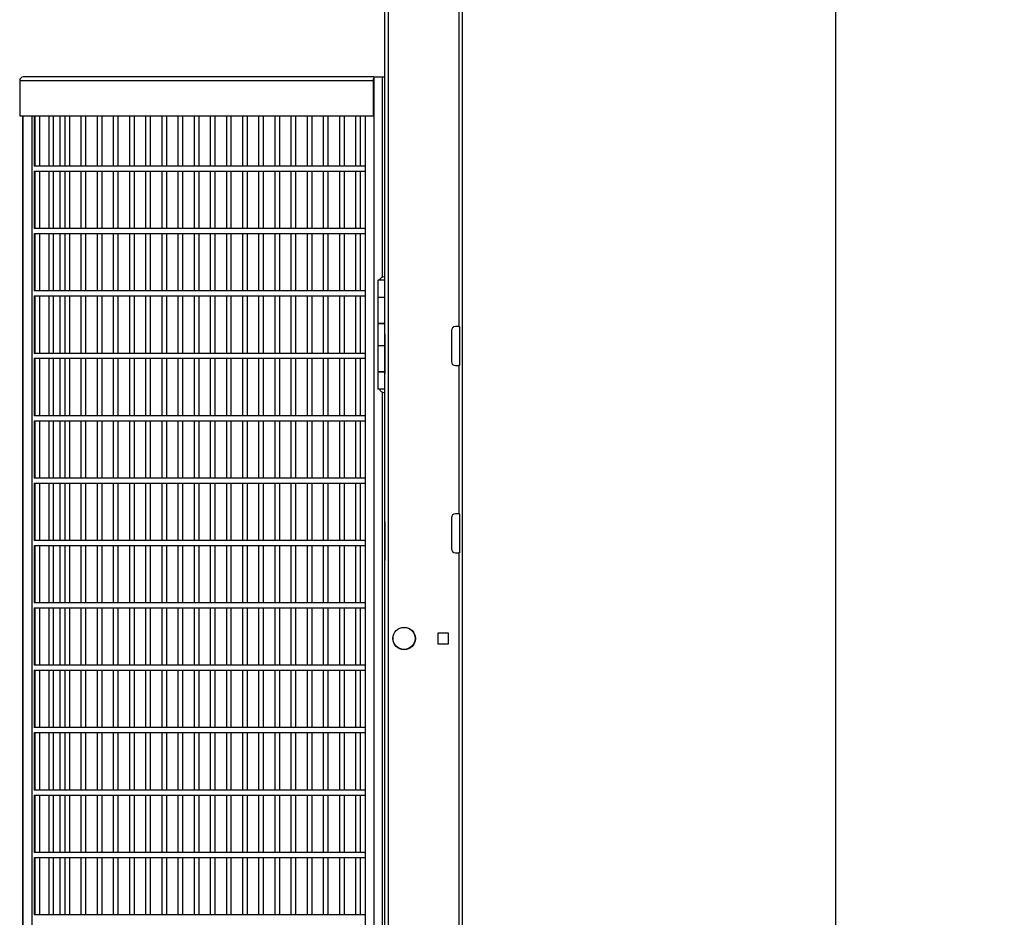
# Model space of a CAD drawing. Header units: inches. Extents: x 0.2 to 10.8, y 0.2 to 8.2.
# Tile 40 of 57: x 6.3 to 7.6, y 4.1 to 5.3. Entities that reach past the tile are written whole.
import ezdxf

# ---------------------------------------------------------------- set-up
doc = ezdxf.new("R2010")
doc.units = ezdxf.units.IN
doc.header["$MEASUREMENT"] = 0
doc.layers.add('DIMENSIONS', color=140, linetype='Continuous', lineweight=25)
doc.styles.add('SLDTEXTSTYLE0', font='TXT', dxfattribs={"width": 0.7})
doc.dimstyles.new('SLDDIMSTYLE0', dxfattribs={"dimtxt": 0.084961, "dimasz": 0.13, "dimexe": 0, "dimexo": 0.0625, "dimgap": 0.02124, "dimtad": 0, "dimtih": 1, "dimtoh": 1, "dimlfac": 24, "dimrnd": 1e-09, "dimzin": 12, "dimdsep": 46, "dimtxsty": 'SLDTEXTSTYLE0', "dimsah": 1, "dimcen": 0.09, "dimadec": 0, "dimazin": 3, "dimtfac": 1, "dimtofl": 0, "dimtmove": 0, "dimatfit": 3, "dimfxl": 0, "dimfrac": 2, "dimtolj": 1, "dimtzin": 12, "dimarcsym": 0})

# ---------------------------------------------------------------- blocks, each defined once
blk = doc.blocks.new('_D_5')
at = {"layer": 'DIMENSIONS'}
for p, q in [((6.9302, 5.7319), (7.5031, 5.7319)), ((7.3781, 5.7319), (7.3781, 3.8843)), ((7.1811, 3.7303), (7.1526, 3.7303)), ((7.1526, 3.7303), (7.1526, 3.5952)), ((7.575, 3.7303), (7.6035, 3.7303)), ((7.6035, 3.7303), (7.6035, 3.5952)), ((7.1526, 3.5952), (7.1811, 3.5952)), ((7.6035, 3.5952), (7.575, 3.5952)), ((7.3781, 1.7684), (7.3781, 3.5762)), ((7.0344, 1.7684), (7.5031, 1.7684))]:
    blk.add_line(p, q, dxfattribs=at)
for points in [[(7.3781, 5.7319), (7.3581, 5.6019), (7.3981, 5.6019)], [(7.3781, 1.7684), (7.3981, 1.8984), (7.3581, 1.8984)]]:
    blk.add_solid(points, dxfattribs=at)
at = {"layer": 'DIMENSIONS', "char_height": 0.08333, "attachment_point": 1, "style": 'SLDTEXTSTYLE0'}
for s, insert in [('95.13', (7.2165, 3.8567)), ('2416.2', (7.1811, 3.7027))]:
    blk.add_mtext(s, dxfattribs=dict(at, insert=insert))

msp = doc.modelspace()

# ---------------------------------------------------------------- linework, layer by layer
for p, q in [((6.78102, 1.76839), (6.78102, 5.73193)), ((6.88019, 1.76839), (6.88019, 5.73193)), ((6.87519, 5.59651), (6.87519, 4.89859)), ((6.77602, 5.33609), (6.77602, 4.88818)), ((6.2887, 5.22713), (6.2887, 5.17984)), ((6.2887, 5.22713), (6.76051, 5.22713)), ((6.76168, 5.23193), (6.29334, 5.23193)), ((6.76051, 5.22713), (6.76051, 5.17984)), ((6.76168, 5.23193), (6.76168, 1.98193)), ((6.76168, 5.23193), (6.76186, 5.23193)), ((6.76186, 1.98193), (6.76186, 5.23193)), ((6.76186, 5.23193), (6.77264, 5.23193)), ((6.77264, 5.23193), (6.77602, 5.23193)), ((6.77264, 5.23193), (6.77264, 4.96447)), ((6.2887, 5.17984), (6.76051, 5.17984)), ((6.29268, 5.17984), (6.29268, 3.38872)), ((6.29284, 3.38872), (6.29284, 5.17984)), ((6.30508, 5.17984), (6.30508, 3.38872)), ((6.30798, 5.17984), (6.30798, 5.11279)), ((6.3089, 5.17984), (6.3089, 5.1128)), ((6.31557, 5.1128), (6.31557, 5.17984)), ((6.3274, 5.17984), (6.3274, 5.1128)), ((6.33406, 5.1128), (6.33406, 5.17984)), ((6.34269, 5.1128), (6.34269, 5.17984)), ((6.34896, 5.17984), (6.34896, 5.1128)), ((6.35563, 5.1128), (6.35563, 5.17984)), ((6.37053, 5.17984), (6.37053, 5.1128)), ((6.3772, 5.1128), (6.3772, 5.17984)), ((6.3921, 5.17984), (6.3921, 5.1128)), ((6.39877, 5.1128), (6.39877, 5.17984)), ((6.41367, 5.17984), (6.41367, 5.1128)), ((6.42033, 5.1128), (6.42033, 5.17984)), ((6.43524, 5.17984), (6.43524, 5.1128)), ((6.4419, 5.1128), (6.4419, 5.17984)), ((6.4568, 5.17984), (6.4568, 5.1128)), ((6.46347, 5.1128), (6.46347, 5.17984)), ((6.47837, 5.17984), (6.47837, 5.1128)), ((6.48504, 5.1128), (6.48504, 5.17984)), ((6.49994, 5.17984), (6.49994, 5.1128)), ((6.50661, 5.1128), (6.50661, 5.17984)), ((6.52151, 5.17984), (6.52151, 5.1128)), ((6.52818, 5.1128), (6.52818, 5.17984)), ((6.54308, 5.17984), (6.54308, 5.1128)), ((6.54974, 5.1128), (6.54974, 5.17984)), ((6.56465, 5.17984), (6.56465, 5.1128)), ((6.57131, 5.1128), (6.57131, 5.17984)), ((6.58621, 5.17984), (6.58621, 5.1128)), ((6.59288, 5.1128), (6.59288, 5.17984)), ((6.60778, 5.17984), (6.60778, 5.1128)), ((6.61445, 5.1128), (6.61445, 5.17984)), ((6.62935, 5.17984), (6.62935, 5.1128)), ((6.63602, 5.1128), (6.63602, 5.17984)), ((6.65092, 5.17984), (6.65092, 5.1128)), ((6.65759, 5.1128), (6.65759, 5.17984)), ((6.67249, 5.17984), (6.67249, 5.1128)), ((6.67915, 5.1128), (6.67915, 5.17984)), ((6.69406, 5.17984), (6.69406, 5.1128)), ((6.70072, 5.1128), (6.70072, 5.17984)), ((6.71562, 5.17984), (6.71562, 5.1128)), ((6.72229, 5.1128), (6.72229, 5.17984)), ((6.73719, 5.17984), (6.73719, 5.1128)), ((6.74386, 5.1128), (6.74386, 5.17984)), ((6.74993, 5.17984), (6.74993, 2.03322)), ((6.76051, 5.17984), (6.76168, 5.17984)), ((6.74993, 5.1128), (6.30798, 5.1128)), ((6.30798, 5.10615), (6.30798, 5.02945)), ((6.30798, 5.10614), (6.74993, 5.10614)), ((6.3089, 5.10614), (6.3089, 5.02947)), ((6.31557, 5.02947), (6.31557, 5.10614)), ((6.3274, 5.10614), (6.3274, 5.02947)), ((6.33406, 5.02947), (6.33406, 5.10614)), ((6.34269, 5.02947), (6.34269, 5.10614)), ((6.34896, 5.10614), (6.34896, 5.02947)), ((6.35563, 5.02947), (6.35563, 5.10614)), ((6.37053, 5.10614), (6.37053, 5.02947)), ((6.3772, 5.02947), (6.3772, 5.10614)), ((6.3921, 5.10614), (6.3921, 5.02947)), ((6.39877, 5.02947), (6.39877, 5.10614)), ((6.41367, 5.10614), (6.41367, 5.02947)), ((6.42033, 5.02947), (6.42033, 5.10614)), ((6.43524, 5.10614), (6.43524, 5.02947)), ((6.4419, 5.02947), (6.4419, 5.10614)), ((6.4568, 5.10614), (6.4568, 5.02947)), ((6.46347, 5.02947), (6.46347, 5.10614)), ((6.47837, 5.10614), (6.47837, 5.02947)), ((6.48504, 5.02947), (6.48504, 5.10614)), ((6.49994, 5.10614), (6.49994, 5.02947)), ((6.50661, 5.02947), (6.50661, 5.10614)), ((6.52151, 5.10614), (6.52151, 5.02947)), ((6.52818, 5.02947), (6.52818, 5.10614)), ((6.54308, 5.10614), (6.54308, 5.02947)), ((6.54974, 5.02947), (6.54974, 5.10614)), ((6.56465, 5.10614), (6.56465, 5.02947)), ((6.57131, 5.02947), (6.57131, 5.10614)), ((6.58621, 5.10614), (6.58621, 5.02947)), ((6.59288, 5.02947), (6.59288, 5.10614)), ((6.60778, 5.10614), (6.60778, 5.02947)), ((6.61445, 5.02947), (6.61445, 5.10614)), ((6.62935, 5.10614), (6.62935, 5.02947)), ((6.63602, 5.02947), (6.63602, 5.10614)), ((6.65092, 5.10614), (6.65092, 5.02947)), ((6.65759, 5.02947), (6.65759, 5.10614)), ((6.67249, 5.10614), (6.67249, 5.02947)), ((6.67915, 5.02947), (6.67915, 5.10614)), ((6.69406, 5.10614), (6.69406, 5.02947)), ((6.70072, 5.02947), (6.70072, 5.10614)), ((6.71562, 5.10614), (6.71562, 5.02947)), ((6.72229, 5.02947), (6.72229, 5.10614)), ((6.73719, 5.10614), (6.73719, 5.02947)), ((6.74386, 5.02947), (6.74386, 5.10614)), ((6.74993, 5.02947), (6.30798, 5.02947)), ((6.30798, 5.02282), (6.30798, 4.94612)), ((6.30798, 5.0228), (6.74993, 5.0228)), ((6.3089, 5.0228), (6.3089, 4.94614)), ((6.31557, 4.94614), (6.31557, 5.0228)), ((6.3274, 5.0228), (6.3274, 4.94614)), ((6.33406, 4.94614), (6.33406, 5.0228)), ((6.34269, 4.94614), (6.34269, 5.0228)), ((6.34896, 5.0228), (6.34896, 4.94614)), ((6.35563, 4.94614), (6.35563, 5.0228)), ((6.37053, 5.0228), (6.37053, 4.94614)), ((6.3772, 4.94614), (6.3772, 5.0228)), ((6.3921, 5.0228), (6.3921, 4.94614)), ((6.39877, 4.94614), (6.39877, 5.0228)), ((6.41367, 5.0228), (6.41367, 4.94614)), ((6.42033, 4.94614), (6.42033, 5.0228)), ((6.43524, 5.0228), (6.43524, 4.94614)), ((6.4419, 4.94614), (6.4419, 5.0228)), ((6.4568, 5.0228), (6.4568, 4.94614)), ((6.46347, 4.94614), (6.46347, 5.0228)), ((6.47837, 5.0228), (6.47837, 4.94614)), ((6.48504, 4.94614), (6.48504, 5.0228)), ((6.49994, 5.0228), (6.49994, 4.94614)), ((6.50661, 4.94614), (6.50661, 5.0228)), ((6.52151, 5.0228), (6.52151, 4.94614)), ((6.52818, 4.94614), (6.52818, 5.0228)), ((6.54308, 5.0228), (6.54308, 4.94614)), ((6.54974, 4.94614), (6.54974, 5.0228)), ((6.56465, 5.0228), (6.56465, 4.94614)), ((6.57131, 4.94614), (6.57131, 5.0228)), ((6.58621, 5.0228), (6.58621, 4.94614)), ((6.59288, 4.94614), (6.59288, 5.0228)), ((6.60778, 5.0228), (6.60778, 4.94614)), ((6.61445, 4.94614), (6.61445, 5.0228)), ((6.62935, 5.0228), (6.62935, 4.94614)), ((6.63602, 4.94614), (6.63602, 5.0228)), ((6.65092, 5.0228), (6.65092, 4.94614)), ((6.65759, 4.94614), (6.65759, 5.0228)), ((6.67249, 5.0228), (6.67249, 4.94614)), ((6.67915, 4.94614), (6.67915, 5.0228)), ((6.69406, 5.0228), (6.69406, 4.94614)), ((6.70072, 4.94614), (6.70072, 5.0228)), ((6.71562, 5.0228), (6.71562, 4.94614)), ((6.72229, 4.94614), (6.72229, 5.0228)), ((6.73719, 5.0228), (6.73719, 4.94614)), ((6.74386, 4.94614), (6.74386, 5.0228)), ((6.76673, 4.96057), (6.76673, 4.93766)), ((6.77602, 4.96057), (6.76673, 4.96057)), ((6.76918, 4.96082), (6.77602, 4.96082)), ((6.77049, 4.96082), (6.77049, 4.96057)), ((6.74993, 4.94614), (6.30798, 4.94614)), ((6.30798, 4.93949), (6.30798, 4.86279)), ((6.30798, 4.93947), (6.74993, 4.93947)), ((6.3089, 4.93947), (6.3089, 4.8628)), ((6.31557, 4.8628), (6.31557, 4.93947)), ((6.3274, 4.93947), (6.3274, 4.8628)), ((6.33406, 4.8628), (6.33406, 4.93947)), ((6.34269, 4.8628), (6.34269, 4.93947)), ((6.34896, 4.93947), (6.34896, 4.8628)), ((6.35563, 4.8628), (6.35563, 4.93947)), ((6.37053, 4.93947), (6.37053, 4.8628)), ((6.3772, 4.8628), (6.3772, 4.93947)), ((6.3921, 4.93947), (6.3921, 4.8628)), ((6.39877, 4.8628), (6.39877, 4.93947)), ((6.41367, 4.93947), (6.41367, 4.8628)), ((6.42033, 4.8628), (6.42033, 4.93947)), ((6.43524, 4.93947), (6.43524, 4.8628)), ((6.4419, 4.8628), (6.4419, 4.93947)), ((6.4568, 4.93947), (6.4568, 4.8628)), ((6.46347, 4.8628), (6.46347, 4.93947)), ((6.47837, 4.93947), (6.47837, 4.8628)), ((6.48504, 4.8628), (6.48504, 4.93947)), ((6.49994, 4.93947), (6.49994, 4.8628)), ((6.50661, 4.8628), (6.50661, 4.93947)), ((6.52151, 4.93947), (6.52151, 4.8628)), ((6.52818, 4.8628), (6.52818, 4.93947)), ((6.54308, 4.93947), (6.54308, 4.8628)), ((6.54974, 4.8628), (6.54974, 4.93947)), ((6.56465, 4.93947), (6.56465, 4.8628)), ((6.57131, 4.8628), (6.57131, 4.93947)), ((6.58621, 4.93947), (6.58621, 4.8628)), ((6.59288, 4.8628), (6.59288, 4.93947)), ((6.60778, 4.93947), (6.60778, 4.8628)), ((6.61445, 4.8628), (6.61445, 4.93947)), ((6.62935, 4.93947), (6.62935, 4.8628)), ((6.63602, 4.8628), (6.63602, 4.93947)), ((6.65092, 4.93947), (6.65092, 4.8628)), ((6.65759, 4.8628), (6.65759, 4.93947)), ((6.67249, 4.93947), (6.67249, 4.8628)), ((6.67915, 4.8628), (6.67915, 4.93947)), ((6.69406, 4.93947), (6.69406, 4.8628)), ((6.70072, 4.8628), (6.70072, 4.93947)), ((6.71562, 4.93947), (6.71562, 4.8628)), ((6.72229, 4.8628), (6.72229, 4.93947)), ((6.73719, 4.93947), (6.73719, 4.8628)), ((6.74386, 4.8628), (6.74386, 4.93947)), ((6.76673, 4.93766), (6.76673, 4.90328)), ((6.76673, 4.93766), (6.77602, 4.93766)), ((6.76673, 4.90328), (6.77602, 4.90328)), ((6.76673, 4.90224), (6.76673, 4.87307)), ((6.77602, 4.90224), (6.76673, 4.90224)), ((6.77049, 4.90328), (6.77049, 4.90224)), ((6.86519, 4.89318), (6.86519, 4.85193)), ((6.87519, 4.89859), (6.87061, 4.89859)), ((6.87519, 4.89859), (6.87602, 4.89859)), ((6.87602, 4.89859), (6.87602, 4.84651)), ((6.77602, 4.88818), (6.77609, 4.88818)), ((6.77602, 4.88818), (6.77602, 4.88276)), ((6.77602, 4.88276), (6.77602, 4.84151)), ((6.77609, 4.88276), (6.77602, 4.88276)), ((6.77609, 4.88818), (6.77609, 4.83609)), ((6.76673, 4.87307), (6.76673, 4.8387)), ((6.76673, 4.87307), (6.77609, 4.87307)), ((6.74993, 4.8628), (6.30798, 4.8628)), ((6.30798, 4.85615), (6.30798, 4.77945)), ((6.30798, 4.85614), (6.74993, 4.85614)), ((6.3089, 4.85614), (6.3089, 4.77947)), ((6.31557, 4.77947), (6.31557, 4.85614)), ((6.3274, 4.85614), (6.3274, 4.77947)), ((6.33406, 4.77947), (6.33406, 4.85614)), ((6.34269, 4.77947), (6.34269, 4.85614)), ((6.34896, 4.85614), (6.34896, 4.77947)), ((6.35563, 4.77947), (6.35563, 4.85614)), ((6.37053, 4.85614), (6.37053, 4.77947)), ((6.3772, 4.77947), (6.3772, 4.85614)), ((6.3921, 4.85614), (6.3921, 4.77947)), ((6.39877, 4.77947), (6.39877, 4.85614)), ((6.41367, 4.85614), (6.41367, 4.77947)), ((6.42033, 4.77947), (6.42033, 4.85614)), ((6.43524, 4.85614), (6.43524, 4.77947)), ((6.4419, 4.77947), (6.4419, 4.85614)), ((6.4568, 4.85614), (6.4568, 4.77947)), ((6.46347, 4.77947), (6.46347, 4.85614)), ((6.47837, 4.85614), (6.47837, 4.77947)), ((6.48504, 4.77947), (6.48504, 4.85614)), ((6.49994, 4.85614), (6.49994, 4.77947)), ((6.50661, 4.77947), (6.50661, 4.85614)), ((6.52151, 4.85614), (6.52151, 4.77947)), ((6.52818, 4.77947), (6.52818, 4.85614)), ((6.54308, 4.85614), (6.54308, 4.77947)), ((6.54974, 4.77947), (6.54974, 4.85614)), ((6.56465, 4.85614), (6.56465, 4.77947)), ((6.57131, 4.77947), (6.57131, 4.85614)), ((6.58621, 4.85614), (6.58621, 4.77947)), ((6.59288, 4.77947), (6.59288, 4.85614)), ((6.60778, 4.85614), (6.60778, 4.77947)), ((6.61445, 4.77947), (6.61445, 4.85614)), ((6.62935, 4.85614), (6.62935, 4.77947)), ((6.63602, 4.77947), (6.63602, 4.85614)), ((6.65092, 4.85614), (6.65092, 4.77947)), ((6.65759, 4.77947), (6.65759, 4.85614)), ((6.67249, 4.85614), (6.67249, 4.77947)), ((6.67915, 4.77947), (6.67915, 4.85614)), ((6.69406, 4.85614), (6.69406, 4.77947)), ((6.70072, 4.77947), (6.70072, 4.85614)), ((6.71562, 4.85614), (6.71562, 4.77947)), ((6.72229, 4.77947), (6.72229, 4.85614)), ((6.73719, 4.85614), (6.73719, 4.77947)), ((6.74386, 4.77947), (6.74386, 4.85614)), ((6.76673, 4.8387), (6.77609, 4.8387)), ((6.77049, 4.8387), (6.77049, 4.83766)), ((6.77602, 4.84151), (6.77602, 4.83609)), ((6.77602, 4.84151), (6.77609, 4.84151)), ((6.87061, 4.84651), (6.87519, 4.84651)), ((6.87519, 4.84651), (6.87519, 4.64859)), ((6.87602, 4.84651), (6.87519, 4.84651)), ((6.76673, 4.83766), (6.76673, 4.81474)), ((6.77609, 4.83766), (6.76673, 4.83766)), ((6.77602, 4.83609), (6.77602, 4.63818)), ((6.77609, 4.83609), (6.77602, 4.83609)), ((6.77602, 4.81474), (6.76673, 4.81474)), ((6.77264, 4.81109), (6.77264, 4.0478)), ((6.74993, 4.77947), (6.30798, 4.77947)), ((6.30798, 4.77282), (6.30798, 4.69612)), ((6.30798, 4.7728), (6.74993, 4.7728)), ((6.3089, 4.7728), (6.3089, 4.69614)), ((6.31557, 4.69614), (6.31557, 4.7728)), ((6.3274, 4.7728), (6.3274, 4.69614)), ((6.33406, 4.69614), (6.33406, 4.7728)), ((6.34269, 4.69614), (6.34269, 4.7728)), ((6.34896, 4.7728), (6.34896, 4.69614)), ((6.35563, 4.69614), (6.35563, 4.7728)), ((6.37053, 4.7728), (6.37053, 4.69614)), ((6.3772, 4.69614), (6.3772, 4.7728)), ((6.3921, 4.7728), (6.3921, 4.69614)), ((6.39877, 4.69614), (6.39877, 4.7728)), ((6.41367, 4.7728), (6.41367, 4.69614)), ((6.42033, 4.69614), (6.42033, 4.7728)), ((6.43524, 4.7728), (6.43524, 4.69614)), ((6.4419, 4.69614), (6.4419, 4.7728)), ((6.4568, 4.7728), (6.4568, 4.69614)), ((6.46347, 4.69614), (6.46347, 4.7728)), ((6.47837, 4.7728), (6.47837, 4.69614)), ((6.48504, 4.69614), (6.48504, 4.7728)), ((6.49994, 4.7728), (6.49994, 4.69614)), ((6.50661, 4.69614), (6.50661, 4.7728)), ((6.52151, 4.7728), (6.52151, 4.69614)), ((6.52818, 4.69614), (6.52818, 4.7728)), ((6.54308, 4.7728), (6.54308, 4.69614)), ((6.54974, 4.69614), (6.54974, 4.7728)), ((6.56465, 4.7728), (6.56465, 4.69614)), ((6.57131, 4.69614), (6.57131, 4.7728)), ((6.58621, 4.7728), (6.58621, 4.69614)), ((6.59288, 4.69614), (6.59288, 4.7728)), ((6.60778, 4.7728), (6.60778, 4.69614)), ((6.61445, 4.69614), (6.61445, 4.7728)), ((6.62935, 4.7728), (6.62935, 4.69614)), ((6.63602, 4.69614), (6.63602, 4.7728)), ((6.65092, 4.7728), (6.65092, 4.69614)), ((6.65759, 4.69614), (6.65759, 4.7728)), ((6.67249, 4.7728), (6.67249, 4.69614)), ((6.67915, 4.69614), (6.67915, 4.7728)), ((6.69406, 4.7728), (6.69406, 4.69614)), ((6.70072, 4.69614), (6.70072, 4.7728)), ((6.71562, 4.7728), (6.71562, 4.69614)), ((6.72229, 4.69614), (6.72229, 4.7728)), ((6.73719, 4.7728), (6.73719, 4.69614)), ((6.74386, 4.69614), (6.74386, 4.7728)), ((6.74993, 4.69614), (6.30798, 4.69614)), ((6.30798, 4.68949), (6.30798, 4.61279)), ((6.30798, 4.68947), (6.74993, 4.68947)), ((6.3089, 4.68947), (6.3089, 4.6128)), ((6.31557, 4.6128), (6.31557, 4.68947)), ((6.3274, 4.68947), (6.3274, 4.6128)), ((6.33406, 4.6128), (6.33406, 4.68947)), ((6.34269, 4.6128), (6.34269, 4.68947)), ((6.34896, 4.68947), (6.34896, 4.6128)), ((6.35563, 4.6128), (6.35563, 4.68947)), ((6.37053, 4.68947), (6.37053, 4.6128)), ((6.3772, 4.6128), (6.3772, 4.68947)), ((6.3921, 4.68947), (6.3921, 4.6128)), ((6.39877, 4.6128), (6.39877, 4.68947)), ((6.41367, 4.68947), (6.41367, 4.6128)), ((6.42033, 4.6128), (6.42033, 4.68947)), ((6.43524, 4.68947), (6.43524, 4.6128)), ((6.4419, 4.6128), (6.4419, 4.68947)), ((6.4568, 4.68947), (6.4568, 4.6128)), ((6.46347, 4.6128), (6.46347, 4.68947)), ((6.47837, 4.68947), (6.47837, 4.6128)), ((6.48504, 4.6128), (6.48504, 4.68947)), ((6.49994, 4.68947), (6.49994, 4.6128)), ((6.50661, 4.6128), (6.50661, 4.68947)), ((6.52151, 4.68947), (6.52151, 4.6128)), ((6.52818, 4.6128), (6.52818, 4.68947)), ((6.54308, 4.68947), (6.54308, 4.6128)), ((6.54974, 4.6128), (6.54974, 4.68947)), ((6.56465, 4.68947), (6.56465, 4.6128)), ((6.57131, 4.6128), (6.57131, 4.68947)), ((6.58621, 4.68947), (6.58621, 4.6128)), ((6.59288, 4.6128), (6.59288, 4.68947)), ((6.60778, 4.68947), (6.60778, 4.6128)), ((6.61445, 4.6128), (6.61445, 4.68947)), ((6.62935, 4.68947), (6.62935, 4.6128)), ((6.63602, 4.6128), (6.63602, 4.68947)), ((6.65092, 4.68947), (6.65092, 4.6128)), ((6.65759, 4.6128), (6.65759, 4.68947)), ((6.67249, 4.68947), (6.67249, 4.6128)), ((6.67915, 4.6128), (6.67915, 4.68947)), ((6.69406, 4.68947), (6.69406, 4.6128)), ((6.70072, 4.6128), (6.70072, 4.68947)), ((6.71562, 4.68947), (6.71562, 4.6128)), ((6.72229, 4.6128), (6.72229, 4.68947)), ((6.73719, 4.68947), (6.73719, 4.6128)), ((6.74386, 4.6128), (6.74386, 4.68947)), ((6.86519, 4.64318), (6.86519, 4.60193)), ((6.87519, 4.64859), (6.87061, 4.64859)), ((6.87519, 4.64859), (6.87602, 4.64859)), ((6.87602, 4.64859), (6.87602, 4.59651)), ((6.77602, 4.63818), (6.77609, 4.63818)), ((6.77602, 4.63818), (6.77602, 4.63276)), ((6.77602, 4.63276), (6.77602, 4.59151)), ((6.77609, 4.63276), (6.77602, 4.63276)), ((6.77609, 4.63818), (6.77609, 4.58609)), ((6.74993, 4.6128), (6.30798, 4.6128)), ((6.30798, 4.60615), (6.30798, 4.52945)), ((6.30798, 4.60614), (6.74993, 4.60614)), ((6.3089, 4.60614), (6.3089, 4.52947)), ((6.31557, 4.52947), (6.31557, 4.60614)), ((6.3274, 4.60614), (6.3274, 4.52947)), ((6.33406, 4.52947), (6.33406, 4.60614)), ((6.34269, 4.52947), (6.34269, 4.60614)), ((6.34896, 4.60614), (6.34896, 4.52947)), ((6.35563, 4.52947), (6.35563, 4.60614)), ((6.37053, 4.60614), (6.37053, 4.52947)), ((6.3772, 4.52947), (6.3772, 4.60614)), ((6.3921, 4.60614), (6.3921, 4.52947)), ((6.39877, 4.52947), (6.39877, 4.60614)), ((6.41367, 4.60614), (6.41367, 4.52947)), ((6.42033, 4.52947), (6.42033, 4.60614)), ((6.43524, 4.60614), (6.43524, 4.52947)), ((6.4419, 4.52947), (6.4419, 4.60614)), ((6.4568, 4.60614), (6.4568, 4.52947)), ((6.46347, 4.52947), (6.46347, 4.60614)), ((6.47837, 4.60614), (6.47837, 4.52947)), ((6.48504, 4.52947), (6.48504, 4.60614)), ((6.49994, 4.60614), (6.49994, 4.52947)), ((6.50661, 4.52947), (6.50661, 4.60614)), ((6.52151, 4.60614), (6.52151, 4.52947)), ((6.52818, 4.52947), (6.52818, 4.60614)), ((6.54308, 4.60614), (6.54308, 4.52947)), ((6.54974, 4.52947), (6.54974, 4.60614)), ((6.56465, 4.60614), (6.56465, 4.52947)), ((6.57131, 4.52947), (6.57131, 4.60614)), ((6.58621, 4.60614), (6.58621, 4.52947)), ((6.59288, 4.52947), (6.59288, 4.60614)), ((6.60778, 4.60614), (6.60778, 4.52947)), ((6.61445, 4.52947), (6.61445, 4.60614)), ((6.62935, 4.60614), (6.62935, 4.52947)), ((6.63602, 4.52947), (6.63602, 4.60614)), ((6.65092, 4.60614), (6.65092, 4.52947)), ((6.65759, 4.52947), (6.65759, 4.60614)), ((6.67249, 4.60614), (6.67249, 4.52947)), ((6.67915, 4.52947), (6.67915, 4.60614)), ((6.69406, 4.60614), (6.69406, 4.52947)), ((6.70072, 4.52947), (6.70072, 4.60614)), ((6.71562, 4.60614), (6.71562, 4.52947)), ((6.72229, 4.52947), (6.72229, 4.60614)), ((6.73719, 4.60614), (6.73719, 4.52947)), ((6.74386, 4.52947), (6.74386, 4.60614)), ((6.77602, 4.59151), (6.77602, 4.58609)), ((6.77602, 4.59151), (6.77609, 4.59151)), ((6.87061, 4.59651), (6.87519, 4.59651)), ((6.87519, 4.59651), (6.87519, 3.39859)), ((6.87602, 4.59651), (6.87519, 4.59651)), ((6.77602, 4.58609), (6.77602, 3.38818)), ((6.77609, 4.58609), (6.77602, 4.58609)), ((6.74993, 4.52947), (6.30798, 4.52947)), ((6.30798, 4.52282), (6.30798, 4.44612)), ((6.30798, 4.5228), (6.74993, 4.5228)), ((6.3089, 4.5228), (6.3089, 4.44614)), ((6.31557, 4.44614), (6.31557, 4.5228)), ((6.3274, 4.5228), (6.3274, 4.44614)), ((6.33406, 4.44614), (6.33406, 4.5228)), ((6.34269, 4.44614), (6.34269, 4.5228)), ((6.34896, 4.5228), (6.34896, 4.44614)), ((6.35563, 4.44614), (6.35563, 4.5228)), ((6.37053, 4.5228), (6.37053, 4.44614)), ((6.3772, 4.44614), (6.3772, 4.5228)), ((6.3921, 4.5228), (6.3921, 4.44614)), ((6.39877, 4.44614), (6.39877, 4.5228)), ((6.41367, 4.5228), (6.41367, 4.44614)), ((6.42033, 4.44614), (6.42033, 4.5228)), ((6.43524, 4.5228), (6.43524, 4.44614)), ((6.4419, 4.44614), (6.4419, 4.5228)), ((6.4568, 4.5228), (6.4568, 4.44614)), ((6.46347, 4.44614), (6.46347, 4.5228)), ((6.47837, 4.5228), (6.47837, 4.44614)), ((6.48504, 4.44614), (6.48504, 4.5228)), ((6.49994, 4.5228), (6.49994, 4.44614)), ((6.50661, 4.44614), (6.50661, 4.5228)), ((6.52151, 4.5228), (6.52151, 4.44614)), ((6.52818, 4.44614), (6.52818, 4.5228)), ((6.54308, 4.5228), (6.54308, 4.44614)), ((6.54974, 4.44614), (6.54974, 4.5228)), ((6.56465, 4.5228), (6.56465, 4.44614)), ((6.57131, 4.44614), (6.57131, 4.5228)), ((6.58621, 4.5228), (6.58621, 4.44614)), ((6.59288, 4.44614), (6.59288, 4.5228)), ((6.60778, 4.5228), (6.60778, 4.44614)), ((6.61445, 4.44614), (6.61445, 4.5228)), ((6.62935, 4.5228), (6.62935, 4.44614)), ((6.63602, 4.44614), (6.63602, 4.5228)), ((6.65092, 4.5228), (6.65092, 4.44614)), ((6.65759, 4.44614), (6.65759, 4.5228)), ((6.67249, 4.5228), (6.67249, 4.44614)), ((6.67915, 4.44614), (6.67915, 4.5228)), ((6.69406, 4.5228), (6.69406, 4.44614)), ((6.70072, 4.44614), (6.70072, 4.5228)), ((6.71562, 4.5228), (6.71562, 4.44614)), ((6.72229, 4.44614), (6.72229, 4.5228)), ((6.73719, 4.5228), (6.73719, 4.44614)), ((6.74386, 4.44614), (6.74386, 4.5228)), ((6.86131, 4.48909), (6.84699, 4.48909)), ((6.84699, 4.48909), (6.84699, 4.47477)), ((6.86131, 4.47477), (6.86131, 4.48909)), ((6.84699, 4.47477), (6.86131, 4.47477)), ((6.74993, 4.44614), (6.30798, 4.44614)), ((6.30798, 4.43949), (6.30798, 4.36279)), ((6.30798, 4.43947), (6.74993, 4.43947)), ((6.3089, 4.43947), (6.3089, 4.3628)), ((6.31557, 4.3628), (6.31557, 4.43947)), ((6.3274, 4.43947), (6.3274, 4.3628)), ((6.33406, 4.3628), (6.33406, 4.43947)), ((6.34269, 4.3628), (6.34269, 4.43947)), ((6.34896, 4.43947), (6.34896, 4.3628)), ((6.35563, 4.3628), (6.35563, 4.43947)), ((6.37053, 4.43947), (6.37053, 4.3628)), ((6.3772, 4.3628), (6.3772, 4.43947)), ((6.3921, 4.43947), (6.3921, 4.3628)), ((6.39877, 4.3628), (6.39877, 4.43947)), ((6.41367, 4.43947), (6.41367, 4.3628)), ((6.42033, 4.3628), (6.42033, 4.43947)), ((6.43524, 4.43947), (6.43524, 4.3628)), ((6.4419, 4.3628), (6.4419, 4.43947)), ((6.4568, 4.43947), (6.4568, 4.3628)), ((6.46347, 4.3628), (6.46347, 4.43947)), ((6.47837, 4.43947), (6.47837, 4.3628)), ((6.48504, 4.3628), (6.48504, 4.43947)), ((6.49994, 4.43947), (6.49994, 4.3628)), ((6.50661, 4.3628), (6.50661, 4.43947)), ((6.52151, 4.43947), (6.52151, 4.3628)), ((6.52818, 4.3628), (6.52818, 4.43947)), ((6.54308, 4.43947), (6.54308, 4.3628)), ((6.54974, 4.3628), (6.54974, 4.43947)), ((6.56465, 4.43947), (6.56465, 4.3628)), ((6.57131, 4.3628), (6.57131, 4.43947)), ((6.58621, 4.43947), (6.58621, 4.3628)), ((6.59288, 4.3628), (6.59288, 4.43947)), ((6.60778, 4.43947), (6.60778, 4.3628)), ((6.61445, 4.3628), (6.61445, 4.43947)), ((6.62935, 4.43947), (6.62935, 4.3628)), ((6.63602, 4.3628), (6.63602, 4.43947)), ((6.65092, 4.43947), (6.65092, 4.3628)), ((6.65759, 4.3628), (6.65759, 4.43947)), ((6.67249, 4.43947), (6.67249, 4.3628)), ((6.67915, 4.3628), (6.67915, 4.43947)), ((6.69406, 4.43947), (6.69406, 4.3628)), ((6.70072, 4.3628), (6.70072, 4.43947)), ((6.71562, 4.43947), (6.71562, 4.3628)), ((6.72229, 4.3628), (6.72229, 4.43947)), ((6.73719, 4.43947), (6.73719, 4.3628)), ((6.74386, 4.3628), (6.74386, 4.43947)), ((6.74993, 4.3628), (6.30798, 4.3628)), ((6.30798, 4.35615), (6.30798, 4.27945)), ((6.30798, 4.35614), (6.74993, 4.35614)), ((6.3089, 4.35614), (6.3089, 4.27947)), ((6.31557, 4.27947), (6.31557, 4.35614)), ((6.3274, 4.35614), (6.3274, 4.27947)), ((6.33406, 4.27947), (6.33406, 4.35614)), ((6.34269, 4.27947), (6.34269, 4.35614)), ((6.34896, 4.35614), (6.34896, 4.27947)), ((6.35563, 4.27947), (6.35563, 4.35614)), ((6.37053, 4.35614), (6.37053, 4.27947)), ((6.3772, 4.27947), (6.3772, 4.35614)), ((6.3921, 4.35614), (6.3921, 4.27947)), ((6.39877, 4.27947), (6.39877, 4.35614)), ((6.41367, 4.35614), (6.41367, 4.27947)), ((6.42033, 4.27947), (6.42033, 4.35614)), ((6.43524, 4.35614), (6.43524, 4.27947)), ((6.4419, 4.27947), (6.4419, 4.35614)), ((6.4568, 4.35614), (6.4568, 4.27947)), ((6.46347, 4.27947), (6.46347, 4.35614)), ((6.47837, 4.35614), (6.47837, 4.27947)), ((6.48504, 4.27947), (6.48504, 4.35614)), ((6.49994, 4.35614), (6.49994, 4.27947)), ((6.50661, 4.27947), (6.50661, 4.35614)), ((6.52151, 4.35614), (6.52151, 4.27947)), ((6.52818, 4.27947), (6.52818, 4.35614)), ((6.54308, 4.35614), (6.54308, 4.27947)), ((6.54974, 4.27947), (6.54974, 4.35614)), ((6.56465, 4.35614), (6.56465, 4.27947)), ((6.57131, 4.27947), (6.57131, 4.35614)), ((6.58621, 4.35614), (6.58621, 4.27947)), ((6.59288, 4.27947), (6.59288, 4.35614)), ((6.60778, 4.35614), (6.60778, 4.27947)), ((6.61445, 4.27947), (6.61445, 4.35614)), ((6.62935, 4.35614), (6.62935, 4.27947)), ((6.63602, 4.27947), (6.63602, 4.35614)), ((6.65092, 4.35614), (6.65092, 4.27947)), ((6.65759, 4.27947), (6.65759, 4.35614)), ((6.67249, 4.35614), (6.67249, 4.27947)), ((6.67915, 4.27947), (6.67915, 4.35614)), ((6.69406, 4.35614), (6.69406, 4.27947)), ((6.70072, 4.27947), (6.70072, 4.35614)), ((6.71562, 4.35614), (6.71562, 4.27947)), ((6.72229, 4.27947), (6.72229, 4.35614)), ((6.73719, 4.35614), (6.73719, 4.27947)), ((6.74386, 4.27947), (6.74386, 4.35614)), ((6.74993, 4.27947), (6.30798, 4.27947)), ((6.30798, 4.27282), (6.30798, 4.19612)), ((6.30798, 4.2728), (6.74993, 4.2728)), ((6.3089, 4.2728), (6.3089, 4.19614)), ((6.31557, 4.19614), (6.31557, 4.2728)), ((6.3274, 4.2728), (6.3274, 4.19614)), ((6.33406, 4.19614), (6.33406, 4.2728)), ((6.34269, 4.19614), (6.34269, 4.2728)), ((6.34896, 4.2728), (6.34896, 4.19614)), ((6.35563, 4.19614), (6.35563, 4.2728)), ((6.37053, 4.2728), (6.37053, 4.19614)), ((6.3772, 4.19614), (6.3772, 4.2728)), ((6.3921, 4.2728), (6.3921, 4.19614)), ((6.39877, 4.19614), (6.39877, 4.2728)), ((6.41367, 4.2728), (6.41367, 4.19614)), ((6.42033, 4.19614), (6.42033, 4.2728)), ((6.43524, 4.2728), (6.43524, 4.19614)), ((6.4419, 4.19614), (6.4419, 4.2728)), ((6.4568, 4.2728), (6.4568, 4.19614)), ((6.46347, 4.19614), (6.46347, 4.2728)), ((6.47837, 4.2728), (6.47837, 4.19614)), ((6.48504, 4.19614), (6.48504, 4.2728)), ((6.49994, 4.2728), (6.49994, 4.19614)), ((6.50661, 4.19614), (6.50661, 4.2728)), ((6.52151, 4.2728), (6.52151, 4.19614)), ((6.52818, 4.19614), (6.52818, 4.2728)), ((6.54308, 4.2728), (6.54308, 4.19614)), ((6.54974, 4.19614), (6.54974, 4.2728)), ((6.56465, 4.2728), (6.56465, 4.19614)), ((6.57131, 4.19614), (6.57131, 4.2728)), ((6.58621, 4.2728), (6.58621, 4.19614)), ((6.59288, 4.19614), (6.59288, 4.2728)), ((6.60778, 4.2728), (6.60778, 4.19614)), ((6.61445, 4.19614), (6.61445, 4.2728)), ((6.62935, 4.2728), (6.62935, 4.19614)), ((6.63602, 4.19614), (6.63602, 4.2728)), ((6.65092, 4.2728), (6.65092, 4.19614)), ((6.65759, 4.19614), (6.65759, 4.2728)), ((6.67249, 4.2728), (6.67249, 4.19614)), ((6.67915, 4.19614), (6.67915, 4.2728)), ((6.69406, 4.2728), (6.69406, 4.19614)), ((6.70072, 4.19614), (6.70072, 4.2728)), ((6.71562, 4.2728), (6.71562, 4.19614)), ((6.72229, 4.19614), (6.72229, 4.2728)), ((6.73719, 4.2728), (6.73719, 4.19614)), ((6.74386, 4.19614), (6.74386, 4.2728)), ((6.74993, 4.19614), (6.30798, 4.19614)), ((6.30798, 4.18949), (6.30798, 4.11279)), ((6.30798, 4.18947), (6.74993, 4.18947)), ((6.3089, 4.18947), (6.3089, 4.1128)), ((6.31557, 4.1128), (6.31557, 4.18947)), ((6.3274, 4.18947), (6.3274, 4.1128)), ((6.33406, 4.1128), (6.33406, 4.18947)), ((6.34269, 4.1128), (6.34269, 4.18947)), ((6.34896, 4.18947), (6.34896, 4.1128)), ((6.35563, 4.1128), (6.35563, 4.18947)), ((6.37053, 4.18947), (6.37053, 4.1128)), ((6.3772, 4.1128), (6.3772, 4.18947)), ((6.3921, 4.18947), (6.3921, 4.1128)), ((6.39877, 4.1128), (6.39877, 4.18947)), ((6.41367, 4.18947), (6.41367, 4.1128)), ((6.42033, 4.1128), (6.42033, 4.18947)), ((6.43524, 4.18947), (6.43524, 4.1128)), ((6.4419, 4.1128), (6.4419, 4.18947)), ((6.4568, 4.18947), (6.4568, 4.1128)), ((6.46347, 4.1128), (6.46347, 4.18947)), ((6.47837, 4.18947), (6.47837, 4.1128)), ((6.48504, 4.1128), (6.48504, 4.18947)), ((6.49994, 4.18947), (6.49994, 4.1128)), ((6.50661, 4.1128), (6.50661, 4.18947)), ((6.52151, 4.18947), (6.52151, 4.1128)), ((6.52818, 4.1128), (6.52818, 4.18947)), ((6.54308, 4.18947), (6.54308, 4.1128)), ((6.54974, 4.1128), (6.54974, 4.18947)), ((6.56465, 4.18947), (6.56465, 4.1128)), ((6.57131, 4.1128), (6.57131, 4.18947)), ((6.58621, 4.18947), (6.58621, 4.1128)), ((6.59288, 4.1128), (6.59288, 4.18947)), ((6.60778, 4.18947), (6.60778, 4.1128)), ((6.61445, 4.1128), (6.61445, 4.18947)), ((6.62935, 4.18947), (6.62935, 4.1128)), ((6.63602, 4.1128), (6.63602, 4.18947)), ((6.65092, 4.18947), (6.65092, 4.1128)), ((6.65759, 4.1128), (6.65759, 4.18947)), ((6.67249, 4.18947), (6.67249, 4.1128)), ((6.67915, 4.1128), (6.67915, 4.18947)), ((6.69406, 4.18947), (6.69406, 4.1128)), ((6.70072, 4.1128), (6.70072, 4.18947)), ((6.71562, 4.18947), (6.71562, 4.1128)), ((6.72229, 4.1128), (6.72229, 4.18947)), ((6.73719, 4.18947), (6.73719, 4.1128)), ((6.74386, 4.1128), (6.74386, 4.18947)), ((6.74993, 4.1128), (6.30798, 4.1128))]:
    msp.add_line(p, q)
for radius in [0.01498, 0.01476]:
    msp.add_circle((6.80206, 4.48193), radius)
for centre, radius, start, end in [((6.29342, 5.22721), 0.00472, 91.01019, 180.97576), ((6.7654, 5.22714), 0.00489, 139.53475, 180.14475), ((6.77517, 4.9586), 0.00639, 90, 159.64898), ((6.87061, 4.89318), 0.00542, 90, 180), ((6.87061, 4.85193), 0.00542, 180, 270), ((6.77517, 4.81696), 0.00639, 200.35102, 270), ((6.87061, 4.64318), 0.00542, 90, 180), ((6.87061, 4.60193), 0.00542, 180, 270)]:
    msp.add_arc(centre, radius, start, end)
for points in [[(6.77614, 4.96499), (6.776, 4.96499), (6.77568, 4.96499), (6.77518, 4.96499), (6.77509, 4.96499), (6.77524, 4.96499)], [(6.77524, 4.81057), (6.77509, 4.81057), (6.77518, 4.81057), (6.77568, 4.81057), (6.776, 4.81057), (6.77614, 4.81057)]]:
    msp.add_open_spline(points, degree=3, knots=[0, 0, 0, 0, 0.5, 0.5, 1, 1, 1, 1])

# ---------------------------------------------------------------- dimensions: what is measured, and where the dimension line sits
at = {"layer": 'DIMENSIONS'}
dim = msp.add_linear_dim(base=(7.378057, 5.731928), p1=(6.984356, 1.768386), p2=(6.88019, 5.731928), angle=90, dimstyle='SLDDIMSTYLE0', dxfattribs=at)
dim.commit()
dim.dimension.update_dxf_attribs({"geometry": '_D_5', "text_midpoint": (7.378057, 3.730266), "dimtype": 160})

doc.saveas('drawing.dxf')
